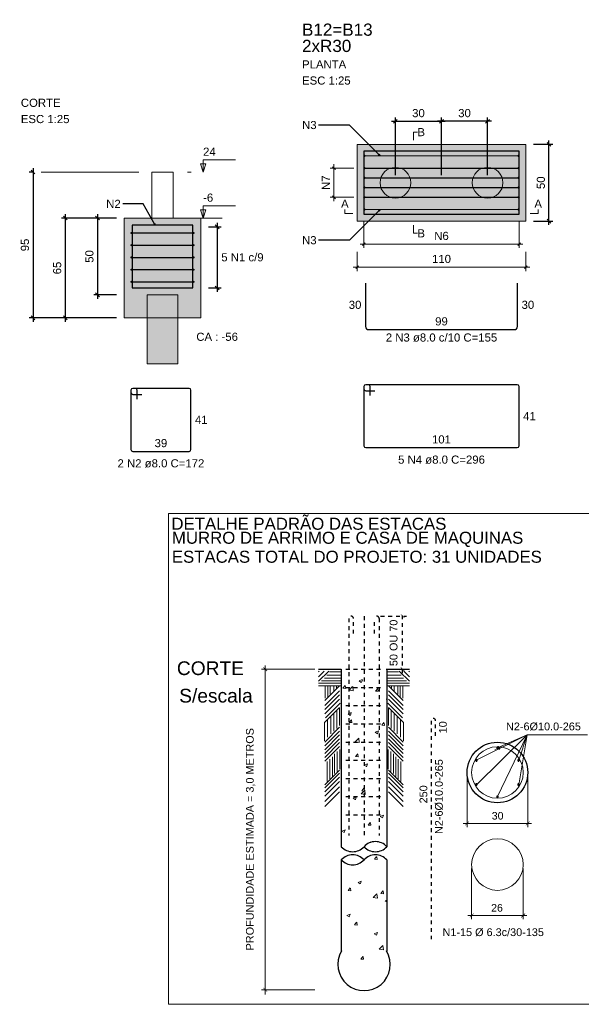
# Model space of a CAD drawing. Header units: millimetres. Extents: x 1434 to 2277, y -793 to -278.
# Tile 11 of 111: x 1457 to 1472, y -588 to -563. Entities that reach past the tile are written whole.
import ezdxf

# ---------------------------------------------------------------- set-up
doc = ezdxf.new("R2010")
doc.units = ezdxf.units.MM
doc.linetypes.add('DASHDOT', pattern=[25.4, 12.7, -6.35, 0, -6.35])
doc.linetypes.add('DASHED2', pattern=[0.375, 0.25, -0.125])
for name, color, linetype, lineweight in [('1', 250, 'Continuous', 13), ('COTA', 1, 'Continuous', 20), ('Cotas', 1, 'Continuous', 0), ('Descrição da armadura', 7, 'Continuous', 5), ('DT-Arm de distribuição', 5, 'Continuous', 5), ('DT-Barras na forma', 1, 'Continuous', 30), ('DT-Barras rebatidas', 1, 'Continuous', 30), ('DT-Cotas', 9, 'Continuous', 5), ('DT-Forma', 5, 'Continuous', 5), ('DT-Hachura blocos em corte', 43, 'Continuous', 5), ('DT-Hachura blocos em planta', 43, 'Continuous', 5), ('DT-Hachura estacas em corte', 252, 'Continuous', 5), ('DT-Hachura estacas em planta', 252, 'Continuous', 5), ('DT-Pontilhado', 9, 'DASHDOT', 5), ('DT-Relação do aço', 250, 'Continuous', 5), ('DT-Textos', 7, 'Continuous', 5), ('DT-Título', 250, 'Continuous', 20), ('Textos armaduras', 7, 'Continuous', 5)]:
    doc.layers.add(name, color=color, linetype=linetype, lineweight=lineweight)
for name, color, linetype in [('LAYER7', 1, 'Continuous'), ('LAYER9', 72, 'Continuous'), ('TEXTO-ESTACA', 7, 'Continuous')]:
    doc.layers.add(name, color=color, linetype=linetype)
doc.styles.add('ARIAL', font='arial.ttf')
doc.styles.get("Standard").update_dxf_attribs({"font": 'arial.ttf'})
doc.dimstyles.get("Standard").update_dxf_attribs({"dimtxt": 0.18, "dimasz": 0.18, "dimexe": 0.18, "dimexo": 0.0625, "dimgap": 0.09, "dimtad": 0, "dimtih": 1, "dimtoh": 1, "dimdec": 4, "dimzin": 0, "dimdsep": 46, "dimtxsty": 'Standard', "dimcen": 0.09, "dimadec": 0, "dimazin": 0, "dimtfac": 1, "dimtdec": 4, "dimtofl": 0, "dimtmove": 0, "dimatfit": 3, "dimfxl": 1, "dimtolj": 1, "dimtzin": 0, "dimarcsym": 0})
doc.dimstyles.new('UM_25.000000', dxfattribs={"dimtxt": 0.18, "dimasz": 0.1, "dimexe": 0.1, "dimexo": 0.2, "dimgap": 0, "dimtad": 1, "dimtih": 1, "dimtoh": 1, "dimdec": 1, "dimlfac": 25, "dimzin": 0, "dimdsep": 46, "dimtxsty": 'Standard', "dimcen": 0.09, "dimdle": 0.1, "dimadec": 1, "dimazin": 2, "dimtfac": 1, "dimtdec": 4, "dimtofl": 0, "dimtmove": 0, "dimatfit": 3, "dimfxl": 1, "dimtolj": 1, "dimarcsym": 0})

# ---------------------------------------------------------------- blocks, each defined once
blk = doc.blocks.new('_Oblique')
at = {"color": 0, "linetype": 'ByBlock', "lineweight": -2}
blk.add_line((-0.5, -0.5), (0.5, 0.5), dxfattribs=at)
blk = doc.blocks.new('*D693')
at = {"layer": 'DT-Cotas', "color": 0, "lineweight": -2, "transparency": 16777216}
for p, q in [((1459.545, -568.013), (1458.953, -568.013)), ((1459.053, -567.913), (1459.053, -570.113)), ((1459.545, -570.013), (1458.953, -570.013))]:
    blk.add_line(p, q, dxfattribs=at)
at = {"layer": 'DT-Cotas', "color": 0, "lineweight": -2, "transparency": 16777216, "xscale": 0.1, "yscale": 0.1, "zscale": 0.1}
for p, rotation in [((1459.053, -568.013), 90), ((1459.053, -570.013), 270)]:
    blk.add_blockref('_Oblique', p, dxfattribs=dict(at, rotation=rotation))
at = {"layer": 'DT-Cotas', "color": 7, "transparency": 16777216, "insert": (1458.842, -569.013), "char_height": 0.2118, "attachment_point": 5, "rotation": 90, "style": 'ARIAL'}
blk.add_mtext('\\A1;50', dxfattribs=at)
blk = doc.blocks.new('*D694')
at = {"layer": 'DT-Cotas', "color": 0, "lineweight": -2, "transparency": 16777216}
for p, q in [((1459.545, -568.013), (1458.113, -568.013)), ((1458.213, -567.913), (1458.213, -570.713)), ((1459.545, -570.613), (1458.113, -570.613))]:
    blk.add_line(p, q, dxfattribs=at)
at = {"layer": 'DT-Cotas', "color": 0, "lineweight": -2, "transparency": 16777216, "xscale": 0.1, "yscale": 0.1, "zscale": 0.1}
for p, rotation in [((1458.213, -568.013), 90), ((1458.213, -570.613), 270)]:
    blk.add_blockref('_Oblique', p, dxfattribs=dict(at, rotation=rotation))
at = {"layer": 'DT-Cotas', "color": 7, "transparency": 16777216, "insert": (1458.002, -569.313), "char_height": 0.2118, "attachment_point": 5, "rotation": 90, "style": 'ARIAL'}
blk.add_mtext('\\A1;65', dxfattribs=at)
blk = doc.blocks.new('*D695')
at = {"layer": 'DT-Cotas', "color": 0, "lineweight": -2, "transparency": 16777216}
for p, q in [((1457.373, -566.713), (1457.373, -570.713)), ((1457.385, -566.813), (1457.273, -566.813)), ((1459.545, -570.613), (1457.273, -570.613))]:
    blk.add_line(p, q, dxfattribs=at)
at = {"layer": 'DT-Cotas', "color": 0, "lineweight": -2, "transparency": 16777216, "xscale": 0.1, "yscale": 0.1, "zscale": 0.1}
for p, rotation in [((1457.373, -566.813), 90), ((1457.373, -570.613), 270)]:
    blk.add_blockref('_Oblique', p, dxfattribs=dict(at, rotation=rotation))
at = {"layer": 'DT-Cotas', "color": 7, "transparency": 16777216, "insert": (1457.162, -568.713), "char_height": 0.2118, "attachment_point": 5, "rotation": 90, "style": 'ARIAL'}
blk.add_mtext('\\A1;95', dxfattribs=at)
blk = doc.blocks.new('*D696')
at = {"layer": 'DT-Cotas', "color": 0, "lineweight": -2, "transparency": 16777216}
for p, q in [((1461.945, -568.241), (1462.269, -568.241)), ((1462.169, -568.141), (1462.169, -569.933)), ((1461.945, -569.833), (1462.269, -569.833))]:
    blk.add_line(p, q, dxfattribs=at)
at = {"layer": 'DT-Cotas', "color": 0, "lineweight": -2, "transparency": 16777216, "xscale": 0.1, "yscale": 0.1, "zscale": 0.1}
for p, rotation in [((1462.169, -568.241), 90), ((1462.169, -569.833), 270)]:
    blk.add_blockref('_Oblique', p, dxfattribs=dict(at, rotation=rotation))
blk = doc.blocks.new('*D697')
at = {"layer": 'DT-Cotas', "color": 0, "lineweight": -2, "transparency": 16777216}
for p, q in [((1466.811, -566.892), (1466.811, -565.392)), ((1468.011, -566.892), (1468.011, -565.392)), ((1466.711, -565.492), (1468.111, -565.492))]:
    blk.add_line(p, q, dxfattribs=at)
at = {"layer": 'DT-Cotas', "color": 0, "lineweight": -2, "transparency": 16777216, "xscale": 0.1, "yscale": 0.1, "zscale": 0.1, "rotation": 180}
blk.add_blockref('_Oblique', (1466.811, -565.492), dxfattribs=at)
at = {"layer": 'DT-Cotas', "color": 0, "lineweight": -2, "transparency": 16777216, "xscale": 0.1, "yscale": 0.1, "zscale": 0.1}
blk.add_blockref('_Oblique', (1468.011, -565.492), dxfattribs=at)
at = {"layer": 'DT-Cotas', "color": 7, "transparency": 16777216, "insert": (1467.411, -565.281), "char_height": 0.2118, "attachment_point": 5, "rotation": 0.0057, "style": 'ARIAL'}
blk.add_mtext('\\A1;30', dxfattribs=at)
blk = doc.blocks.new('*D698')
at = {"layer": 'DT-Cotas', "color": 0, "lineweight": -2, "transparency": 16777216}
for p, q in [((1468.011, -566.892), (1468.011, -565.392)), ((1469.211, -566.892), (1469.211, -565.392)), ((1469.311, -565.492), (1467.911, -565.492))]:
    blk.add_line(p, q, dxfattribs=at)
at = {"layer": 'DT-Cotas', "color": 0, "lineweight": -2, "transparency": 16777216, "xscale": 0.1, "yscale": 0.1, "zscale": 0.1, "rotation": 180}
blk.add_blockref('_Oblique', (1468.011, -565.492), dxfattribs=at)
at = {"layer": 'DT-Cotas', "color": 0, "lineweight": -2, "transparency": 16777216, "xscale": 0.1, "yscale": 0.1, "zscale": 0.1}
blk.add_blockref('_Oblique', (1469.211, -565.492), dxfattribs=at)
at = {"layer": 'DT-Cotas', "color": 7, "transparency": 16777216, "insert": (1468.611, -565.281), "char_height": 0.2118, "attachment_point": 5, "rotation": 0.0057, "style": 'ARIAL'}
blk.add_mtext('\\A1;30', dxfattribs=at)
blk = doc.blocks.new('*D699')
at = {"layer": 'DT-Cotas', "color": 0, "lineweight": -2, "transparency": 16777216}
for p, q in [((1470.811, -568.192), (1470.811, -565.992)), ((1470.411, -566.092), (1470.911, -566.092)), ((1470.411, -568.092), (1470.911, -568.092))]:
    blk.add_line(p, q, dxfattribs=at)
at = {"layer": 'DT-Cotas', "color": 0, "lineweight": -2, "transparency": 16777216, "xscale": 0.1, "yscale": 0.1, "zscale": 0.1}
for p, rotation in [((1470.811, -566.092), 90), ((1470.811, -568.092), 270)]:
    blk.add_blockref('_Oblique', p, dxfattribs=dict(at, rotation=rotation))
at = {"layer": 'DT-Cotas', "color": 7, "transparency": 16777216, "insert": (1470.6, -567.092), "char_height": 0.2118, "attachment_point": 5, "rotation": 90, "style": 'ARIAL'}
blk.add_mtext('\\A1;50', dxfattribs=at)

msp = doc.modelspace()

# ---------------------------------------------------------------- hatches: boundary and pattern name
at = {"layer": 'DT-Hachura blocos em corte', "linetype": 'Continuous'}
h = msp.add_hatch(color=256, dxfattribs=at)
h.paths.add_polyline_path([(1459.7451, -568.0134), (1459.7451, -570.6134), (1461.7451, -570.6134), (1461.7451, -568.0134), (1459.7451, -568.0134)])
h.paths.add_polyline_path([(1461.1451, -570.0134), (1460.3451, -570.0134), (1460.3451, -570.6134), (1461.1451, -570.6134), (1461.1451, -570.0134)], flags=0)
at = {"layer": 'DT-Hachura blocos em planta', "linetype": 'Continuous'}
h = msp.add_hatch(color=256, dxfattribs=at)
h.paths.add_polyline_path([(1465.8115, -566.0923), (1465.8115, -568.0923), (1470.2115, -568.0923), (1470.2115, -566.0923), (1465.8115, -566.0923)])
h.paths.add_polyline_path([(1466.915, -567.4787), (1467.0115, -567.4387), (1467.0943, -567.3752), (1467.1579, -567.2923), (1467.1979, -567.1958), (1467.2115, -567.0923), (1467.1979, -566.9888), (1467.1579, -566.8923), (1467.0943, -566.8095), (1467.0115, -566.7459), (1466.915, -566.7059), (1466.8115, -566.6923), (1466.708, -566.7059), (1466.6115, -566.7459), (1466.5287, -566.8095), (1466.4651, -566.8923), (1466.4251, -566.9888), (1466.4115, -567.0923), (1466.4251, -567.1958), (1466.4651, -567.2923), (1466.5287, -567.3752), (1466.6115, -567.4387), (1466.708, -567.4787), (1466.8115, -567.4923), (1466.915, -567.4787)], flags=0)
h.paths.add_polyline_path([(1469.315, -567.4787), (1469.4115, -567.4387), (1469.4943, -567.3752), (1469.5579, -567.2923), (1469.5979, -567.1958), (1469.6115, -567.0923), (1469.5979, -566.9888), (1469.5579, -566.8923), (1469.4943, -566.8095), (1469.4115, -566.7459), (1469.315, -566.7059), (1469.2115, -566.6923), (1469.108, -566.7059), (1469.0115, -566.7459), (1468.9287, -566.8095), (1468.8651, -566.8923), (1468.8251, -566.9888), (1468.8115, -567.0923), (1468.8251, -567.1958), (1468.8651, -567.2923), (1468.9287, -567.3752), (1469.0115, -567.4387), (1469.108, -567.4787), (1469.2115, -567.4923), (1469.315, -567.4787)], flags=0)
at = {"layer": 'DT-Hachura estacas em corte', "linetype": 'Continuous'}
msp.add_hatch(color=256, dxfattribs=at).paths.add_polyline_path([(1460.3451, -571.8134), (1460.3451, -570.0134), (1461.1451, -570.0134), (1461.1451, -571.8134), (1460.3451, -571.8134)])
at = {"layer": 'DT-Hachura estacas em planta', "linetype": 'Continuous'}
for points in [[(1467.1979, -566.9888), (1467.1579, -566.8923), (1467.0943, -566.8095), (1467.0115, -566.7459), (1466.915, -566.7059), (1466.8115, -566.6923), (1466.708, -566.7059), (1466.6115, -566.7459), (1466.5287, -566.8095), (1466.4651, -566.8923), (1466.4251, -566.9888), (1466.4115, -567.0923), (1466.4251, -567.1958), (1466.4651, -567.2923), (1466.5287, -567.3752), (1466.6115, -567.4387), (1466.708, -567.4787), (1466.8115, -567.4923), (1466.915, -567.4787), (1467.0115, -567.4387), (1467.0943, -567.3752), (1467.1579, -567.2923), (1467.1979, -567.1958), (1467.2115, -567.0923), (1467.1979, -566.9888)], [(1469.5979, -566.9888), (1469.5579, -566.8923), (1469.4943, -566.8095), (1469.4115, -566.7459), (1469.315, -566.7059), (1469.2115, -566.6923), (1469.108, -566.7059), (1469.0115, -566.7459), (1468.9287, -566.8095), (1468.8651, -566.8923), (1468.8251, -566.9888), (1468.8115, -567.0923), (1468.8251, -567.1958), (1468.8651, -567.2923), (1468.9287, -567.3752), (1469.0115, -567.4387), (1469.108, -567.4787), (1469.2115, -567.4923), (1469.315, -567.4787), (1469.4115, -567.4387), (1469.4943, -567.3752), (1469.5579, -567.2923), (1469.5979, -567.1958), (1469.6115, -567.0923), (1469.5979, -566.9888)]]:
    msp.add_hatch(color=256, dxfattribs=at).paths.add_polyline_path(points)

# ---------------------------------------------------------------- linework, layer by layer
at = {"layer": '1', "color": 17, "linetype": 'Continuous'}
for p, q in [((1465.0744, -579.813), (1464.8091, -580.0781)), ((1464.8247, -579.813), (1464.8091, -579.8286)), ((1464.9578, -579.813), (1464.8091, -579.9617)), ((1465.092, -579.8337), (1465.4014, -579.8337)), ((1466.8954, -579.8337), (1466.586, -579.8337)), ((1466.913, -579.813), (1467.1783, -580.0781)), ((1467.0296, -579.813), (1467.1783, -579.9617)), ((1467.1627, -579.813), (1467.1783, -579.8286)), ((1464.8851, -580.0626), (1465.4011, -580.0626)), ((1464.9674, -579.9929), (1465.4014, -579.9929)), ((1465.0229, -579.9159), (1465.4014, -579.9159)), ((1465.8646, -580.0668), (1465.9476, -580.0349)), ((1465.8646, -580.0668), (1465.9235, -580.1065)), ((1465.9258, -580.1076), (1465.9498, -580.036)), ((1466.9645, -579.9159), (1466.586, -579.9159)), ((1467.02, -579.9929), (1466.586, -579.9929)), ((1467.1023, -580.0626), (1466.5863, -580.0626)), ((1464.8091, -580.1957), (1465.4014, -580.1957)), ((1464.8117, -580.1291), (1465.4014, -580.1291)), ((1465.3574, -580.1957), (1464.9745, -580.5783)), ((1465.3574, -580.3287), (1464.9745, -580.7114)), ((1464.9849, -580.5171), (1464.9849, -580.1957)), ((1465.0527, -580.4881), (1465.0527, -580.1957)), ((1465.1109, -580.4106), (1465.1109, -580.1957)), ((1465.2078, -580.3235), (1465.2078, -580.1957)), ((1465.2756, -580.2557), (1465.2756, -580.1957)), ((1465.4425, -580.2577), (1465.4996, -580.1896)), ((1465.4425, -580.2577), (1465.5133, -580.2639)), ((1465.5155, -580.2649), (1465.5018, -580.1907)), ((1465.6048, -580.3085), (1465.6971, -580.2124)), ((1465.6048, -580.3085), (1465.7102, -580.3249)), ((1465.7125, -580.3261), (1465.6994, -580.2136)), ((1466.2921, -580.332), (1466.3493, -580.2639)), ((1466.2921, -580.332), (1466.363, -580.3382)), ((1466.3652, -580.3393), (1466.3515, -580.265)), ((1467.1757, -580.1291), (1466.586, -580.1291)), ((1467.1783, -580.1957), (1466.586, -580.1957)), ((1466.63, -580.1957), (1467.0129, -580.5783)), ((1466.63, -580.3287), (1467.0129, -580.7114)), ((1466.7118, -580.2557), (1466.7118, -580.1957)), ((1466.7796, -580.3235), (1466.7796, -580.1957)), ((1466.8765, -580.4106), (1466.8765, -580.1957)), ((1466.9347, -580.4881), (1466.9347, -580.1957)), ((1467.0025, -580.5171), (1467.0025, -580.1957)), ((1465.3574, -580.4286), (1464.9745, -580.8112)), ((1465.3574, -580.545), (1464.9745, -580.9276)), ((1466.63, -580.4286), (1467.0129, -580.8112)), ((1466.63, -580.545), (1467.0129, -580.9276)), ((1465.3574, -580.7613), (1464.9655, -581.1529)), ((1465.374, -580.6448), (1464.9911, -581.0275)), ((1465.2853, -581.3113), (1465.2853, -580.8333)), ((1465.3531, -581.2338), (1465.3531, -580.7655)), ((1466.6134, -580.6448), (1466.9963, -581.0275)), ((1466.63, -580.7613), (1467.0219, -581.1529)), ((1466.6343, -581.2338), (1466.6343, -580.7655)), ((1466.7021, -581.3113), (1466.7021, -580.8333)), ((1465.043, -581.534), (1465.043, -581.0754)), ((1465.1302, -581.4468), (1465.1302, -580.9883)), ((1465.2078, -581.379), (1465.2078, -580.9108)), ((1465.5764, -580.9258), (1465.6593, -580.8939)), ((1465.5764, -580.9258), (1465.6353, -580.9655)), ((1465.6068, -581.1487), (1465.6639, -581.0807)), ((1465.6376, -580.9666), (1465.6616, -580.895)), ((1465.6799, -581.156), (1465.6662, -581.0818)), ((1466.7796, -581.379), (1466.7796, -580.9108)), ((1466.8572, -581.4468), (1466.8572, -580.9883)), ((1466.9444, -581.534), (1466.9444, -581.0754)), ((1464.9655, -581.6308), (1464.9655, -581.1529)), ((1465.3574, -581.277), (1464.9745, -581.6596)), ((1465.3574, -581.3768), (1464.9745, -581.7594)), ((1465.6068, -581.1487), (1465.6776, -581.1549)), ((1466.2835, -581.4027), (1466.3664, -581.3709)), ((1466.3447, -581.4436), (1466.3687, -581.372)), ((1466.4565, -581.2231), (1466.5136, -581.155)), ((1466.4565, -581.2231), (1466.5273, -581.2293)), ((1466.5296, -581.2304), (1466.5159, -581.1561)), ((1466.63, -581.277), (1467.0129, -581.6596)), ((1466.63, -581.3768), (1467.0129, -581.7594)), ((1467.0219, -581.6308), (1467.0219, -581.1529)), ((1465.3574, -581.4766), (1464.9745, -581.8593)), ((1465.3574, -581.5764), (1464.9745, -581.9591)), ((1465.7619, -581.6586), (1465.8541, -581.5624)), ((1465.8695, -581.6762), (1465.8564, -581.5637)), ((1466.2835, -581.4027), (1466.3424, -581.4425)), ((1466.63, -581.4766), (1467.0129, -581.8593)), ((1466.63, -581.5764), (1467.0129, -581.9591)), ((1465.3574, -581.6763), (1464.9745, -582.0589)), ((1465.3574, -581.7761), (1464.9745, -582.1587)), ((1465.3628, -582.3668), (1465.3628, -581.8508)), ((1465.7619, -581.6586), (1465.8672, -581.6749)), ((1466.6246, -582.3668), (1466.6246, -581.8508)), ((1466.63, -581.6763), (1467.0129, -582.0589)), ((1466.63, -581.7761), (1467.0129, -582.1587)), ((1465.1012, -582.6186), (1465.1012, -582.1026)), ((1465.169, -582.5605), (1465.169, -582.0445)), ((1465.2272, -582.483), (1465.2272, -581.967)), ((1465.295, -582.4249), (1465.295, -581.9089)), ((1465.7712, -582.0398), (1465.8283, -581.9717)), ((1465.7712, -582.0398), (1465.842, -582.046)), ((1465.8443, -582.0471), (1465.8306, -581.9728)), ((1466.6924, -582.4249), (1466.6924, -581.9089)), ((1466.7602, -582.483), (1466.7602, -581.967)), ((1466.8184, -582.5605), (1466.8184, -582.0445)), ((1466.8862, -582.6186), (1466.8862, -582.1026)), ((1465.3574, -582.3916), (1464.9745, -582.7742)), ((1465.0333, -582.6864), (1465.0333, -582.1704)), ((1465.9952, -582.2618), (1466.0782, -582.2299)), ((1465.9952, -582.2618), (1466.0542, -582.3015)), ((1466.0564, -582.3026), (1466.0804, -582.231)), ((1466.63, -582.3916), (1467.0129, -582.7742)), ((1466.9541, -582.6864), (1466.9541, -582.1704)), ((1465.3574, -582.4748), (1464.9745, -582.8574)), ((1465.3574, -582.5746), (1464.9745, -582.9572)), ((1466.63, -582.4748), (1467.0129, -582.8574)), ((1466.63, -582.5746), (1467.0129, -582.9572)), ((1465.3574, -582.6911), (1464.9745, -583.0737)), ((1465.3574, -582.8241), (1464.9745, -583.2068)), ((1465.9189, -583.0086), (1466.0112, -582.9124)), ((1465.9356, -582.9309), (1465.9927, -582.8628)), ((1466.0086, -582.9381), (1465.9949, -582.8639)), ((1466.0266, -583.0262), (1466.0135, -582.9137)), ((1466.63, -582.6911), (1467.0129, -583.0737)), ((1466.63, -582.8241), (1467.0129, -583.2068)), ((1465.3574, -582.9572), (1464.9745, -583.3399)), ((1465.707, -583.1208), (1465.79, -583.089)), ((1465.707, -583.1208), (1465.7659, -583.1605)), ((1465.7682, -583.1616), (1465.7922, -583.09)), ((1465.9189, -583.0086), (1466.0243, -583.0249)), ((1465.9356, -582.9309), (1466.0064, -582.9371)), ((1466.63, -582.9572), (1467.0129, -583.3399)), ((1466.4141, -583.5977), (1466.4971, -583.5659)), ((1466.4141, -583.5977), (1466.473, -583.6375)), ((1466.4753, -583.6386), (1466.4993, -583.567)), ((1465.4188, -583.9798), (1465.5017, -583.948)), ((1465.4799, -584.0207), (1465.504, -583.9491)), ((1466.0999, -583.8219), (1466.157, -583.7539)), ((1466.0999, -583.8219), (1466.1707, -583.8281)), ((1466.173, -583.8292), (1466.1593, -583.755)), ((1465.4188, -583.9798), (1465.4777, -584.0196)), ((1466.2643, -584.713), (1466.3214, -584.6449)), ((1466.2643, -584.713), (1466.3351, -584.7192)), ((1466.3374, -584.7203), (1466.3237, -584.646)), ((1465.579, -585.5297), (1465.6361, -585.4617)), ((1465.652, -585.537), (1465.6383, -585.4627)), ((1465.8376, -585.3158), (1465.9206, -585.284)), ((1465.8376, -585.3158), (1465.8966, -585.3556)), ((1465.8988, -585.3566), (1465.9228, -585.285)), ((1465.579, -585.5297), (1465.6498, -585.5359)), ((1466.233, -585.7087), (1466.3253, -585.6125)), ((1466.233, -585.7087), (1466.3384, -585.725)), ((1466.3407, -585.7263), (1466.3276, -585.6138)), ((1466.4287, -585.6041), (1466.4858, -585.536)), ((1466.4287, -585.6041), (1466.4995, -585.6103)), ((1466.5017, -585.6113), (1466.488, -585.5371)), ((1466.5448, -585.7928), (1466.586, -585.7769)), ((1466.5448, -585.7928), (1466.586, -585.8206)), ((1465.5494, -586.1748), (1465.6324, -586.143)), ((1465.5494, -586.1748), (1465.6083, -586.2146)), ((1465.6106, -586.2157), (1465.6346, -586.1441)), ((1465.7434, -586.4208), (1465.8005, -586.3527)), ((1465.7434, -586.4208), (1465.8142, -586.427)), ((1465.8164, -586.4281), (1465.8027, -586.3538)), ((1466.2565, -586.6518), (1466.3395, -586.62)), ((1466.2565, -586.6518), (1466.3154, -586.6915)), ((1466.3177, -586.6926), (1466.3417, -586.621)), ((1466.3901, -587.0587), (1466.4824, -586.9626)), ((1466.4977, -587.0763), (1466.4846, -586.9638)), ((1465.9077, -587.3119), (1465.9648, -587.2438)), ((1465.9808, -587.3191), (1465.9671, -587.2449)), ((1466.3901, -587.0587), (1466.4955, -587.0751)), ((1465.9077, -587.3119), (1465.9785, -587.318))]:
    msp.add_line(p, q, dxfattribs=at)
at = {"layer": '1', "color": 1, "linetype": 'Continuous'}
for q in [(1466.586, -580.5382), (1466.586, -580.5533)]:
    msp.add_line((1466.5717, -580.5437), q, dxfattribs=at)
at = {"layer": 'COTA', "linetype": 'Continuous'}
for centre in [(1469.4682, -582.4536), (1469.4682, -584.8517)]:
    msp.add_circle(centre, 0.6713, dxfattribs=at)
at = {"layer": 'Cotas', "color": 47, "linetype": 'Continuous', "lineweight": 15, "ltscale": 0.15}
for p, q in [((1464.7104, -579.7651), (1463.3224, -579.7651)), ((1463.4211, -588.2342), (1463.4211, -579.6663)), ((1470.2407, -581.4729), (1468.9125, -582.1327)), ((1468.9174, -582.7829), (1470.2407, -581.4729)), ((1469.4583, -583.0952), (1470.2407, -581.4729)), ((1469.4682, -581.8119), (1470.2407, -581.4729)), ((1470.2407, -581.4729), (1470.0239, -582.1327)), ((1470.0239, -582.7744), (1470.2407, -581.4729)), ((1470.2407, -581.4729), (1471.8153, -581.4729)), ((1468.6784, -582.5523), (1468.6784, -583.8768)), ((1470.2579, -582.5523), (1470.2579, -583.8768)), ((1468.5797, -583.7781), (1470.3566, -583.7781)), ((1468.7969, -584.9504), (1468.7969, -586.275)), ((1470.1395, -584.9504), (1470.1395, -586.275)), ((1468.6982, -586.1762), (1470.2382, -586.1762)), ((1464.7104, -588.1127), (1463.3224, -588.1127))]:
    msp.add_line(p, q, dxfattribs=at)
at = {"layer": 'Cotas', "color": 47, "linetype": 'Continuous', "lineweight": 15, "ltscale": 0.15, "const_width": 0.0148}
for points in [[(1463.4705, -579.8144), (1463.3718, -579.7157)], [(1468.7278, -583.7287), (1468.6291, -583.8275)], [(1470.2086, -583.8275), (1470.3073, -583.7287)], [(1468.8462, -586.1269), (1468.7475, -586.2256)], [(1470.0901, -586.2256), (1470.1888, -586.1269)], [(1463.4705, -588.162), (1463.3718, -588.0633)]]:
    msp.add_lwpolyline(points, dxfattribs=at)
at = {"layer": 'DT-Arm de distribuição'}
for p, q in [((1466.0075, -566.3923), (1470.0155, -566.3923)), ((1466.0075, -567.7923), (1470.0155, -567.7923))]:
    msp.add_line(p, q, dxfattribs=at)
for centre in [(1466.0075, -566.3923), (1470.0155, -566.3923), (1466.0075, -567.7923), (1470.0155, -567.7923)]:
    msp.add_circle(centre, 0.016, dxfattribs=at)
at = {"layer": 'DT-Barras na forma'}
for p, q in [((1466.0075, -566.7123), (1470.0155, -566.7123)), ((1466.0075, -566.9657), (1470.0155, -566.9657)), ((1466.0075, -567.219), (1470.0155, -567.219)), ((1466.0075, -567.4723), (1470.0155, -567.4723)), ((1459.9411, -568.4006), (1461.5491, -568.4006)), ((1459.9411, -568.719), (1461.5491, -568.719)), ((1459.9411, -569.0374), (1461.5491, -569.0374)), ((1459.9411, -569.3558), (1461.5491, -569.3558)), ((1459.9411, -569.6742), (1461.5491, -569.6742))]:
    msp.add_line(p, q, dxfattribs=at)
msp.add_lwpolyline([(1465.9915, -566.2723), (1465.9915, -567.9123), (1470.0315, -567.9123), (1470.0315, -566.2723), (1465.9915, -566.2723)], close=True, dxfattribs=at)
msp.add_lwpolyline([(1459.9571, -569.8334), (1461.5331, -569.8334), (1461.5331, -568.1934), (1459.9571, -568.1934), (1459.9571, -569.8334)], dxfattribs=at)
for centre, radius in [((1466.0075, -566.7123), 0.016), ((1470.0155, -566.7123), 0.016), ((1466.0075, -566.9657), 0.016), ((1470.0155, -566.9657), 0.016), ((1466.0075, -567.219), 0.016), ((1470.0155, -567.219), 0.016), ((1466.0075, -567.4723), 0.016), ((1470.0155, -567.4723), 0.016), ((1459.9411, -568.4006), 0.016), ((1461.5491, -568.4006), 0.016), ((1459.9411, -568.719), 0.016), ((1461.5491, -568.719), 0.016), ((1459.9411, -569.0374), 0.016), ((1461.5491, -569.0374), 0.016), ((1459.9411, -569.3558), 0.016), ((1461.5491, -569.3558), 0.016), ((1459.9411, -569.6742), 0.016), ((1459.9571, -569.8334), 0.00064), ((1459.9571, -569.8334), 0.00064), ((1461.5491, -569.6742), 0.016)]:
    msp.add_circle(centre, radius, dxfattribs=at)
at = {"layer": 'DT-Barras rebatidas'}
for p, q in [((1466.0315, -569.7123), (1466.0315, -570.8377)), ((1469.9915, -570.8377), (1469.9915, -569.7123)), ((1466.1115, -570.9177), (1469.9115, -570.9177)), ((1465.9915, -572.4003), (1465.9915, -573.9443)), ((1465.9915, -572.4003), (1465.9915, -572.4643)), ((1466.1035, -572.3523), (1466.0395, -572.3523)), ((1469.9835, -572.3523), (1466.0395, -572.3523)), ((1466.1515, -572.6323), (1466.1515, -572.4003)), ((1470.0315, -573.9443), (1470.0315, -572.4003)), ((1459.924, -572.4968), (1459.924, -574.0408)), ((1459.924, -572.4968), (1459.924, -572.5608)), ((1460.036, -572.4488), (1459.972, -572.4488)), ((1461.436, -572.4488), (1459.972, -572.4488)), ((1459.972, -572.6088), (1460.204, -572.6088)), ((1460.084, -572.7288), (1460.084, -572.4968)), ((1461.484, -574.0408), (1461.484, -572.4968)), ((1466.0395, -572.5123), (1466.2715, -572.5123)), ((1459.972, -574.0888), (1461.436, -574.0888)), ((1466.0395, -573.9923), (1469.9835, -573.9923))]:
    msp.add_line(p, q, dxfattribs=at)
for centre, radius, start, end in [((1466.1115, -570.8377), 0.08, 180, 270), ((1469.9115, -570.8377), 0.08, 270, 0), ((1466.0395, -572.4003), 0.048, 90, 180), ((1466.0395, -572.4003), 0.048, 90, 180), ((1466.1035, -572.4003), 0.048, 0, 90), ((1469.9835, -572.4003), 0.048, 0, 90), ((1459.972, -572.4968), 0.048, 90, 180), ((1459.972, -572.4968), 0.048, 90, 180), ((1459.972, -572.5608), 0.048, 180, 270), ((1460.036, -572.4968), 0.048, 0, 90), ((1461.436, -572.4968), 0.048, 0, 90), ((1466.0395, -572.4643), 0.048, 180, 270), ((1466.0395, -573.9443), 0.048, 180, 270), ((1469.9835, -573.9443), 0.048, 270, 0), ((1459.972, -574.0408), 0.048, 180, 270), ((1461.436, -574.0408), 0.048, 270, 0)]:
    msp.add_arc(centre, radius, start, end, dxfattribs=at)
at = {"layer": 'DT-Cotas'}
for p, q in [((1465.7315, -566.7123), (1465.1115, -566.7123)), ((1465.2469, -566.7477), (1465.1761, -566.677)), ((1465.2115, -566.6123), (1465.2115, -567.5723)), ((1465.7315, -567.4723), (1465.1115, -567.4723)), ((1465.2469, -567.5077), (1465.1761, -567.437)), ((1465.9915, -568.1123), (1465.9915, -568.7923)), ((1470.0315, -568.1123), (1470.0315, -568.7923)), ((1465.8915, -568.6923), (1470.1315, -568.6923)), ((1466.0269, -568.657), (1465.9561, -568.7277)), ((1470.0669, -568.657), (1469.9961, -568.7277)), ((1465.8115, -568.8923), (1465.8115, -569.3923)), ((1470.2115, -568.8923), (1470.2115, -569.3923)), ((1465.7115, -569.2923), (1470.3115, -569.2923)), ((1465.8469, -569.257), (1465.7761, -569.3277)), ((1470.2469, -569.257), (1470.1761, -569.3277))]:
    msp.add_line(p, q, dxfattribs=at)
at = {"layer": 'DT-Forma'}
for points in [[(1465.8115, -566.0923), (1465.8115, -568.0923), (1470.2115, -568.0923), (1470.2115, -566.0923), (1465.8115, -566.0923)], [(1460.4651, -568.0134), (1460.4651, -566.8134), (1461.0251, -566.8134), (1461.0251, -568.0134), (1460.4651, -568.0134)], [(1459.7451, -568.0134), (1459.7451, -570.6134), (1461.7451, -570.6134), (1461.7451, -568.0134), (1459.7451, -568.0134)], [(1460.3451, -571.8134), (1460.3451, -570.0134), (1461.1451, -570.0134), (1461.1451, -571.8134), (1460.3451, -571.8134)]]:
    msp.add_lwpolyline(points, close=True, dxfattribs=at)
for centre in [(1466.8115, -567.0923), (1469.2115, -567.0923)]:
    msp.add_circle(centre, 0.4, dxfattribs=at)
at = {"layer": 'DT-Pontilhado', "ltscale": 0.2}
for p, q in [((1457.5851, -566.8134), (1462.7051, -566.8134)), ((1461.0251, -568.0134), (1462.2959, -568.0134))]:
    msp.add_line(p, q, dxfattribs=at)
at = {"layer": 'DT-Relação do aço', "linetype": 'Continuous'}
for p, q in [((1460.8989, -588.4914), (1460.8989, -575.7095)), ((1460.8989, -575.7095), (1478.996, -575.7095)), ((1460.8989, -588.4914), (1479.0036, -588.4914))]:
    msp.add_line(p, q, dxfattribs=at)
at = {"layer": 'DT-Textos'}
for points in [[(1467.2782, -565.9864), (1467.2782, -565.7746), (1467.3841, -565.7746)], [(1461.8017, -566.8134), (1461.8017, -566.4957), (1462.6489, -566.4957)], [(1461.8017, -568.0134), (1461.8017, -567.6957), (1462.6489, -567.6957)], [(1465.7056, -567.8923), (1465.4938, -567.8923), (1465.4938, -567.7864)], [(1470.3174, -567.8923), (1470.5292, -567.8923), (1470.5292, -567.7864)], [(1467.2782, -568.1982), (1467.2782, -568.41), (1467.3841, -568.41)]]:
    msp.add_lwpolyline(points, dxfattribs=at)
for points in [[(1461.8723, -566.6016), (1461.8017, -566.8134), (1461.7311, -566.6016), (1461.8723, -566.6016)], [(1461.8723, -567.8016), (1461.8017, -568.0134), (1461.7311, -567.8016), (1461.8723, -567.8016)]]:
    msp.add_lwpolyline(points, close=True, dxfattribs=at)
at = {"layer": 'LAYER7', "linetype": 'DASHED2', "ltscale": 0.005}
for p, q in [((1466.9987, -579.8638), (1466.9987, -578.2843)), ((1465.6004, -578.4422), (1465.6004, -584.0953)), ((1465.7189, -578.8371), (1465.7189, -578.4422)), ((1465.9937, -578.383), (1465.9937, -584.0953)), ((1466.2685, -578.8371), (1466.2685, -578.4422)), ((1466.387, -578.4422), (1466.387, -584.0953)), ((1466.4265, -578.383), (1467.0974, -578.383)), ((1465.5199, -579.7651), (1466.4676, -579.7651)), ((1465.5199, -580.2389), (1466.4676, -580.2389)), ((1465.5199, -580.7128), (1466.4676, -580.7128)), ((1467.74, -581.106), (1467.74, -586.7944)), ((1467.8584, -581.5009), (1467.8584, -581.106)), ((1465.5199, -581.1866), (1466.4676, -581.1866)), ((1465.5199, -581.6605), (1466.4676, -581.6605)), ((1465.5199, -582.1343), (1466.4676, -582.1343)), ((1465.5199, -582.6082), (1466.4676, -582.6082)), ((1465.5199, -583.082), (1466.4676, -583.082)), ((1465.5199, -583.5559), (1466.4676, -583.5559))]:
    msp.add_line(p, q, dxfattribs=at)
at = {"layer": 'LAYER7', "linetype": 'DASHED2', "ltscale": 0.005, "const_width": 0.0148}
for points in [[(1467.0481, -578.4324), (1466.9494, -578.3336)], [(1466.9494, -579.7157), (1467.0481, -579.8144)]]:
    msp.add_lwpolyline(points, dxfattribs=at)
at = {"layer": 'LAYER7', "linetype": 'DASHED2', "ltscale": 0.005}
for centre, radius, start, end in [((1465.6597, -578.4422), 0.0592, 0, 180), ((1466.3277, -578.4422), 0.0592, 0, 180), ((1467.7992, -581.106), 0.0592, 0, 180), ((1469.4689, -581.8393), 0.057, 348.65281, 191.34719), ((1469.4682, -581.8218), 0.0197, 0, 180), ((1469.4682, -581.8218), 0.0197, 180, 0), ((1468.921, -582.1377), 0.0197, 60, 240), ((1468.921, -582.1377), 0.0197, 240, 60), ((1470.0153, -582.1377), 0.0197, 120, 300), ((1470.0153, -582.1377), 0.0197, 300, 120), ((1468.9188, -582.7668), 0.0197, 120, 300), ((1468.9188, -582.7668), 0.0197, 300, 120), ((1470.0153, -582.7695), 0.0197, 60, 240), ((1470.0153, -582.7695), 0.0197, 240, 60), ((1469.4682, -583.0854), 0.0197, 0, 180), ((1469.4682, -583.0854), 0.0197, 180, 0)]:
    msp.add_arc(centre, radius, start, end, dxfattribs=at)
at = {"layer": 'LAYER9', "linetype": 'Continuous', "ltscale": 0.15}
for p, q in [((1464.8091, -579.7651), (1465.4014, -579.7651)), ((1465.4014, -579.7651), (1465.4014, -584.3855)), ((1466.5663, -579.7651), (1467.0974, -579.7651)), ((1466.586, -579.7651), (1466.586, -584.3855)), ((1466.586, -579.7651), (1467.1783, -579.7651)), ((1466.1544, -584.2769), (1466.1683, -584.2625)), ((1466.1714, -584.2712), (1466.1705, -584.2637)), ((1465.4014, -584.7286), (1465.4014, -587.1151)), ((1466.586, -584.7286), (1466.586, -587.1103))]:
    msp.add_line(p, q, dxfattribs=at)
msp.add_circle((1469.4682, -582.4536), 0.7897, dxfattribs=at)
for centre, radius, start, end in [((1465.6975, -584.1205), 0.3974, 221.82413, 318.17587), ((1466.2899, -584.6505), 0.3974, 41.82413, 138.17587), ((1466.2899, -584.1205), 0.3974, 221.82413, 318.17587), ((1465.6975, -584.9936), 0.3974, 41.82413, 138.17587), ((1466.2899, -584.9936), 0.3974, 41.82413, 138.17587), ((1465.6975, -584.4636), 0.3974, 221.82413, 318.17587), ((1465.9951, -587.4526), 0.6829, 149.13639, 30.86361)]:
    msp.add_arc(centre, radius, start, end, dxfattribs=at)

# ---------------------------------------------------------------- texts
msp.add_text('PROFUNDIDADE ESTIMADA = 3,0 METROS', height=0.2025, rotation=90).set_placement((1463.1208, -587.0876))
for s, p in [('30', (1469.3201, -583.6794)), ('26', (1469.3036, -586.0775))]:
    msp.add_text(s, height=0.19744).set_placement(p)
at = {"layer": 'Descrição da armadura', "linetype": 'Continuous', "insert": (1465.1056, -567.0923), "char_height": 0.2118, "width": 0.758398, "attachment_point": 8, "rotation": 90, "line_spacing_factor": 0.798, "style": 'ARIAL'}
msp.add_mtext('N7', dxfattribs=at)
at = {"layer": 'Descrição da armadura', "linetype": 'Continuous', "char_height": 0.2118, "attachment_point": 8, "line_spacing_factor": 0.798, "style": 'ARIAL'}
for s, insert, width in [('N6', (1468.0115, -568.5864), 0.758398), ('2 N3 ø8.0 c/10 C=155', (1468.0115, -571.2354), 5.820954), ('5 N4 ø8.0 C=296', (1468.0115, -574.4159), 4.534748), ('2 N2 ø8.0 C=172', (1460.704, -574.5124), 4.534748)]:
    msp.add_mtext(s, dxfattribs=dict(at, insert=insert, width=width))
at = {"layer": 'Descrição da armadura', "color": 7, "linetype": 'Continuous', "insert": (1462.827, -569.1433), "char_height": 0.2118, "width": 1.886133, "attachment_point": 8, "line_spacing_factor": 0.798, "style": 'ARIAL'}
msp.add_mtext('5 N1 c/9', dxfattribs=at)
at = {"layer": 'DT-Cotas', "linetype": 'Continuous', "char_height": 0.2118, "width": 0.758398, "attachment_point": 9, "line_spacing_factor": 0.798, "style": 'ARIAL'}
for s, insert in [('N3', (1464.7585, -565.6982)), ('N2', (1459.657, -567.749)), ('N3', (1464.7585, -568.6982))]:
    msp.add_mtext(s, dxfattribs=dict(at, insert=insert))
at = {"layer": 'DT-Cotas', "color": 7, "linetype": 'Continuous', "insert": (1468.0115, -569.1864), "char_height": 0.2118, "width": 0.845013, "attachment_point": 8, "line_spacing_factor": 0.798, "style": 'ARIAL'}
msp.add_mtext('110', dxfattribs=at)
at = {"layer": 'DT-Relação do aço', "linetype": 'Continuous', "char_height": 0.312736, "width": 29.608348, "attachment_point": 9, "line_spacing_factor": 0.798, "style": 'ARIAL'}
for s, insert in [('DETALHE PADRÃO DAS ESTACAS ', (1468.1383, -576.1348)), ('MURRO DE ARRIMO E CASA DE MAQUINAS ', (1470.1414, -576.5817)), ('\\pxt86;ESTACAS TOTAL DO PROJETO: 31 UNIDADES', (1470.6248, -576.9947))]:
    msp.add_mtext(s, dxfattribs=dict(at, insert=insert))
at = {"layer": 'DT-Textos', "line_spacing_factor": 0.798, "style": 'ARIAL'}
for s, insert, char_height, width, attachment_point in [('2xR30', (1464.3793, -563.692), 0.3177, 2.927994, 7), ('PLANTA', (1464.3793, -564.1156), 0.2118, 1.970214, 7), ('ESC 1:25', (1464.3793, -564.5392), 0.2118, 2.167804, 7), ('CORTE', (1457.0556, -565.119), 0.2118, 1.772624, 7), ('ESC 1:25', (1457.0556, -565.5426), 0.2118, 2.167804, 7), ('B', (1467.3841, -565.8805), 0.2118, 0.337807, 7), ('24', (1461.8017, -566.3898), 0.2118, 0.563342, 7), ('-6', (1461.8017, -567.5898), 0.2118, 0.450328, 7), ('A', (1465.4938, -567.7441), 0.2118, 0.337807, 8), ('A', (1470.5292, -567.7441), 0.2118, 0.337807, 8), ('B', (1467.3841, -568.5159), 0.2118, 0.337807, 7), ('CA : -56', (1461.6251, -571.2134), 0.2118, 1.857694, 7), ('CORTE', (1461.1195, -579.9211), 0.35741, 2.144475, 7), ('S/escala', (1461.1799, -580.6366), 0.35741, 3.43116, 7)]:
    msp.add_mtext(s, dxfattribs=dict(at, insert=insert, char_height=char_height, width=width, attachment_point=attachment_point))
at = {"layer": 'DT-Título', "insert": (1464.3793, -563.2684), "char_height": 0.3177, "width": 4.196132, "attachment_point": 7, "line_spacing_factor": 0.798, "style": 'ARIAL'}
msp.add_mtext('B12=B13', dxfattribs=at)
at = {"layer": 'LAYER7', "linetype": 'DASHED2', "ltscale": 0.005}
for s, p in [('50 OU 70', (1466.8645, -579.6829)), ('10', (1468.1481, -581.4335))]:
    msp.add_text(s, height=0.2025, rotation=90, dxfattribs=at).set_placement(p)
at = {"layer": 'TEXTO-ESTACA'}
for s, p in [('N2-6%%C10.0-265', (1469.6918, -581.3551)), ('N1-15 %%C 6.3c/30-135', (1468.0377, -586.7144))]:
    msp.add_text(s, height=0.2025, dxfattribs=at).set_placement(p)
for s, p in [('N2-6%%C10.0-265', (1468.0448, -584.0567)), ('250', (1467.6417, -583.2586))]:
    msp.add_text(s, height=0.2025, rotation=90, dxfattribs=at).set_placement(p)
at = {"layer": 'Textos armaduras', "linetype": 'Continuous', "char_height": 0.2118, "attachment_point": 7, "line_spacing_factor": 0.798, "style": 'ARIAL'}
for s, insert, width in [('30', (1465.5956, -570.3809), 0.659905), ('30', (1470.0974, -570.3809), 0.659905), ('99', (1467.8465, -570.8118), 0.659905), ('41', (1461.5899, -573.3747), 0.659905), ('41', (1470.1374, -573.2782), 0.659905), ('101', (1467.764, -573.8864), 0.989858), ('39', (1460.5391, -573.9829), 0.659905)]:
    msp.add_mtext(s, dxfattribs=dict(at, insert=insert, width=width))

# ---------------------------------------------------------------- dimensions: what is measured, and where the dimension line sits
at = {"layer": 'DT-Cotas'}
for p1, picture, middle in [((1466.8115, -567.0923), '*D697', (1467.4115, -565.2805)), ((1469.2115, -567.0923), '*D698', (1468.6115, -565.2805))]:
    dim = msp.add_linear_dim(base=(1468.0115, -565.4923), p1=p1, p2=(1468.0115, -567.0923), dimstyle='UM_25.000000', override={"dimtxt": 0.2118, "dimasz": 0.1, "dimexe": 0.1, "dimexo": 0.2, "dimtad": 1, "dimtih": 0, "dimtoh": 0, "dimdec": 1, "dimlfac": 25, "dimzin": 8, "dimtxsty": 'ARIAL', "dimblk": 'Oblique', "dimblk1": 'Oblique', "dimblk2": 'Oblique', "dimsah": 1, "dimdle": 0.1, "dimse1": 0, "dimse2": 0, "dimclrt": 7, "dimadec": 1, "dimazin": 3, "dimtmove": 2, "dimldrblk": 'Oblique'}, dxfattribs=at)
    dim.commit()
    dim.dimension.update_dxf_attribs({"geometry": picture, "text_midpoint": middle, "dimtype": 160, "text_rotation": 0.00573})
for base, p1, p2, picture, middle in [((1470.8115, -566.0923), (1470.2115, -568.0923), (1470.2115, -566.0923), '*D699', (1470.5997, -567.0923)), ((1457.3733, -570.6134), (1457.5851, -566.8134), (1459.7451, -570.6134), '*D695', (1457.1615, -568.7134)), ((1458.2133, -570.6134), (1459.7451, -568.0134), (1459.7451, -570.6134), '*D694', (1458.0015, -569.3134)), ((1459.0533, -570.0134), (1459.7451, -568.0134), (1459.7451, -570.0134), '*D693', (1458.8415, -569.0134))]:
    dim = msp.add_linear_dim(base=base, p1=p1, p2=p2, angle=90, dimstyle='UM_25.000000', override={"dimtxt": 0.2118, "dimasz": 0.1, "dimexe": 0.1, "dimexo": 0.2, "dimtad": 1, "dimtih": 0, "dimtoh": 0, "dimdec": 1, "dimlfac": 25, "dimzin": 8, "dimtxsty": 'ARIAL', "dimblk": 'Oblique', "dimblk1": 'Oblique', "dimblk2": 'Oblique', "dimsah": 1, "dimdle": 0.1, "dimse1": 0, "dimse2": 0, "dimclrt": 7, "dimadec": 1, "dimazin": 3, "dimtmove": 2, "dimldrblk": 'Oblique'}, dxfattribs=at)
    dim.commit()
    dim.dimension.update_dxf_attribs({"geometry": picture, "text_midpoint": middle, "dimtype": 160, "text_rotation": 90})
dim = msp.add_linear_dim(base=(1462.1687, -569.8334), p1=(1461.7451, -568.2414), p2=(1461.7451, -569.8334), angle=90, text=' ', dimstyle='UM_25.000000', override={"dimtxt": 0.2118, "dimasz": 0.1, "dimexe": 0.1, "dimexo": 0.2, "dimtad": 1, "dimtih": 0, "dimtoh": 0, "dimdec": 1, "dimlfac": 25, "dimzin": 8, "dimtxsty": 'ARIAL', "dimblk": 'Oblique', "dimblk1": 'Oblique', "dimblk2": 'Oblique', "dimsah": 1, "dimdle": 0.1, "dimse1": 0, "dimse2": 0, "dimclrt": 7, "dimadec": 1, "dimazin": 3, "dimtmove": 2, "dimldrblk": 'Oblique'}, dxfattribs=at)
dim.commit()
dim.dimension.update_dxf_attribs({"geometry": '*D696', "text_midpoint": (1461.9569, -569.0374), "dimtype": 160, "text_rotation": 90})

# ---------------------------------------------------------------- leaders
for points in [[(1466.4115, -566.3923), (1465.6115, -565.5923), (1464.8115, -565.5923)], [(1460.5571, -568.1934), (1460.2394, -567.6431), (1459.7099, -567.6431)], [(1466.4115, -567.7923), (1465.6115, -568.5923), (1464.8115, -568.5923)]]:
    msp.add_leader(points, dimstyle='Standard', override={"dimasz": 0.05, "dimldrblk": 'Closed'}, dxfattribs=at)

doc.saveas('drawing.dxf')
